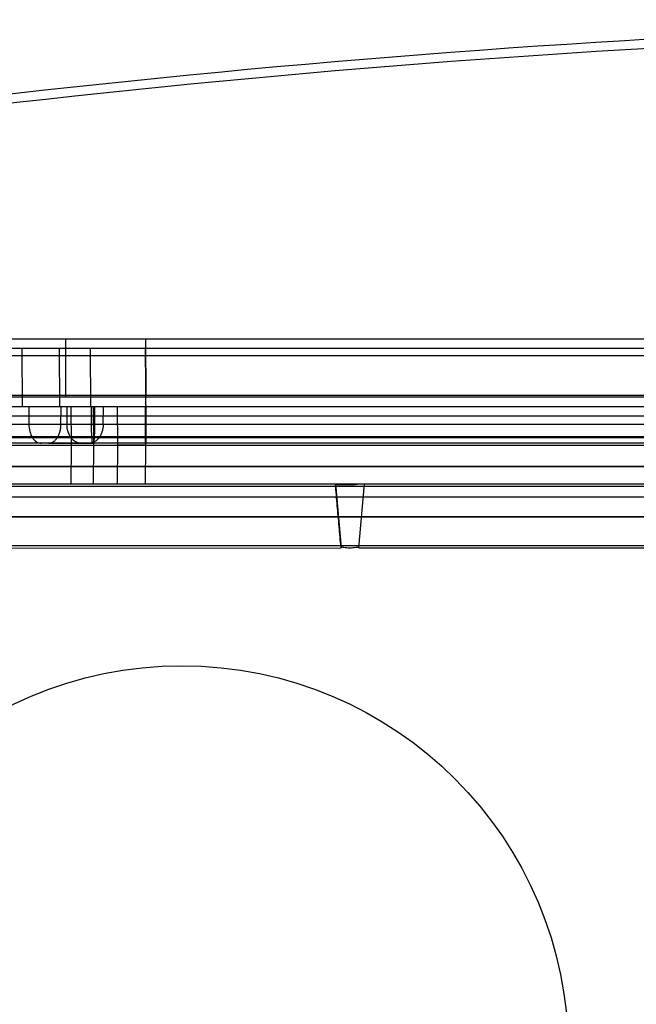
# Model space of a CAD drawing. Header units: millimetres. Extents: x 30 to 245, y 92 to 285.
# Tile 6 of 16: x 70 to 102, y 220 to 271. Entities that reach past the tile are written whole.
import ezdxf

# ---------------------------------------------------------------- set-up
doc = ezdxf.new("R2010")
doc.units = ezdxf.units.MM
doc.header["$LTSCALE"] = 24.676948
doc.layers.get('0').update_dxf_attribs({"linetype": 'CONTINUOUS'})

msp = doc.modelspace()

# ---------------------------------------------------------------- linework, layer by layer
at = {"color": 7, "linetype": 'Continuous'}
for p, q in [((39.312, 254.225), (235.312, 254.225)), ((72.324, 251.225), (72.313, 254.225)), ((76.473, 251.225), (76.461, 254.225)), ((217.812, 253.725), (57.812, 253.725)), ((70.081, 250.725), (70.061, 253.725)), ((72.006, 250.725), (71.984, 253.725)), ((73.612, 250.725), (73.591, 253.725)), ((76.421, 253.725), (76.451, 249.808)), ((223.509, 253.343), (51.115, 253.343)), ((57.812, 251.225), (217.812, 251.225)), ((59.605, 251.314), (216.019, 251.314)), ((57.812, 250.725), (217.812, 250.725)), ((70.403, 250.725), (70.409, 249.808)), ((72.067, 249.808), (72.073, 250.725)), ((72.37, 250.725), (72.377, 249.808)), ((72.573, 250.725), (72.587, 248.725)), ((73.65, 249.808), (73.644, 250.725)), ((73.73, 250.725), (73.744, 248.725)), ((73.81, 250.725), (73.803, 249.808)), ((74.255, 249.808), (74.262, 250.725)), ((74.974, 250.725), (74.989, 248.725)), ((76.429, 250.725), (76.444, 248.725)), ((76.437, 249.808), (76.444, 250.725)), ((212.812, 250.225), (62.812, 250.225)), ((42.853, 249.808), (231.771, 249.808)), ((76.437, 248.825), (76.437, 249.808)), ((76.451, 249.808), (76.451, 248.825)), ((65.23, 249.173), (209.394, 249.173)), ((65.25, 249.125), (209.374, 249.125)), ((232.296, 248.825), (42.328, 248.825)), ((45.457, 248.725), (229.712, 248.725)), ((73.714, 248.825), (71.052, 248.825)), ((71.425, 248.825), (73.74, 248.825)), ((72.587, 248.725), (72.573, 246.725)), ((72.587, 248.725), (73.744, 248.725)), ((73.744, 248.725), (73.73, 246.725)), ((74.989, 248.725), (74.974, 246.725)), ((76.444, 248.725), (74.989, 248.725)), ((76.444, 248.725), (76.429, 246.725)), ((209.374, 247.625), (65.25, 247.625)), ((209.366, 247.607), (65.257, 247.607)), ((42.017, 246.725), (232.607, 246.725)), ((65.257, 246.607), (209.366, 246.607)), ((86.262, 246.725), (86.552, 243.424)), ((87.472, 243.424), (87.762, 246.725)), ((87.473, 243.424), (87.762, 246.725)), ((209.298, 246.043), (65.326, 246.043)), ((65.326, 245.043), (209.298, 245.043)), ((65.333, 245.025), (209.291, 245.025)), ((209.291, 243.525), (65.333, 243.525)), ((65.38, 243.412), (86.552, 243.413)), ((87.472, 243.413), (119.552, 243.413))]:
    msp.add_line(p, q, dxfattribs=at)
msp.add_circle((78.312, 217.325), 20, dxfattribs=at)
for centre, radius, start, end in [((137.312, -329.275), 600, 80.796912, 99.203087), ((137.312, -329.254), 599.505, 80.796969, 99.203035), ((72.019, 1738.336), 1488.53, 269.93801, 270.06277), ((72.935, 659.766), 409.959, 269.87865, 270.12132)]:
    msp.add_arc(centre, radius, start, end, dxfattribs=at)
for points, knots in [([(70.409, 249.808), (70.41, 249.682), (70.441, 249.443), (70.572, 249.125), (70.775, 248.891), (70.964, 248.825), (71.051, 248.825)], [0, 0, 0, 0, 0.293475, 0.559724, 0.795013, 1, 1, 1, 1]), ([(71.425, 248.825), (71.464, 248.825), (71.546, 248.837), (71.644, 248.881), (71.719, 248.934), (71.796, 249.003), (71.863, 249.089), (71.921, 249.187), (71.973, 249.297), (72.023, 249.443), (72.058, 249.625), (72.067, 249.747), (72.067, 249.808)], [0, 0, 0, 0, 0.091042, 0.191606, 0.246676, 0.305153, 0.431914, 0.499817, 0.570034, 0.714577, 0.85966, 1, 1, 1, 1]), ([(73.105, 248.825), (73.011, 248.825), (72.812, 248.881), (72.576, 249.103), (72.417, 249.425), (72.379, 249.677), (72.377, 249.808)], [0, 0, 0, 0, 0.209898, 0.439564, 0.706677, 1, 1, 1, 1]), ([(72.377, 249.808), (72.77, 249.807), (73.628, 249.806), (74.986, 249.806), (75.95, 249.807), (76.451, 249.808)], [0, 0, 0, 0, 0.289667, 0.631356, 1, 1, 1, 1]), ([(74.255, 249.808), (74.254, 249.747), (74.244, 249.625), (74.205, 249.443), (74.137, 249.268), (74.044, 249.111), (73.946, 249.002), (73.86, 248.934), (73.775, 248.881), (73.664, 248.837), (73.571, 248.825), (73.527, 248.825)], [0, 0, 0, 0, 0.134221, 0.273592, 0.413772, 0.549702, 0.677371, 0.737469, 0.794863, 0.901707, 1, 1, 1, 1]), ([(73.714, 248.825), (73.688, 248.825), (73.694, 248.968), (73.658, 249.122), (73.656, 249.45), (73.65, 249.678), (73.65, 249.808)], [0, 0, 0, 0, 0.077128, 0.284539, 0.607248, 1, 1, 1, 1]), ([(73.803, 249.808), (73.803, 249.686), (73.802, 249.535), (73.796, 249.356), (73.793, 249.27), (73.789, 249.189), (73.785, 249.114), (73.78, 249.047), (73.775, 248.988), (73.769, 248.938), (73.764, 248.902), (73.76, 248.878), (73.757, 248.864), (73.754, 248.852), (73.752, 248.842), (73.749, 248.835), (73.746, 248.829), (73.742, 248.825), (73.74, 248.825)], [0, 0, 0, 0, 0.367106, 0.457669, 0.544918, 0.627301, 0.703442, 0.772089, 0.83231, 0.883348, 0.924804, 0.941865, 0.956531, 0.968877, 0.978987, 0.986962, 0.992944, 1, 1, 1, 1]), ([(74.255, 249.808), (74.586, 249.806), (75.314, 249.806), (76.041, 249.807), (76.437, 249.808)], [0, 0, 0, 0, 0.45543, 1, 1, 1, 1]), ([(87.762, 246.719), (87.602, 246.719), (87.278, 246.669), (86.778, 246.688), (86.439, 246.684), (86.266, 246.684)], [0, 0, 0, 0, 0.319862, 0.65311, 1, 1, 1, 1]), ([(86.552, 243.461), (86.521, 243.816), (86.452, 244.529), (86.361, 245.604), (86.297, 246.323), (86.266, 246.684)], [0, 0, 0, 0, 0.330566, 0.663799, 1, 1, 1, 1]), ([(87.473, 243.461), (87.371, 243.438), (87.163, 243.406), (86.853, 243.406), (86.65, 243.437), (86.552, 243.461)], [0, 0, 0, 0, 0.338912, 0.675254, 1, 1, 1, 1])]:
    msp.add_open_spline(points, degree=3, knots=knots, dxfattribs=at)

doc.saveas('drawing.dxf')
